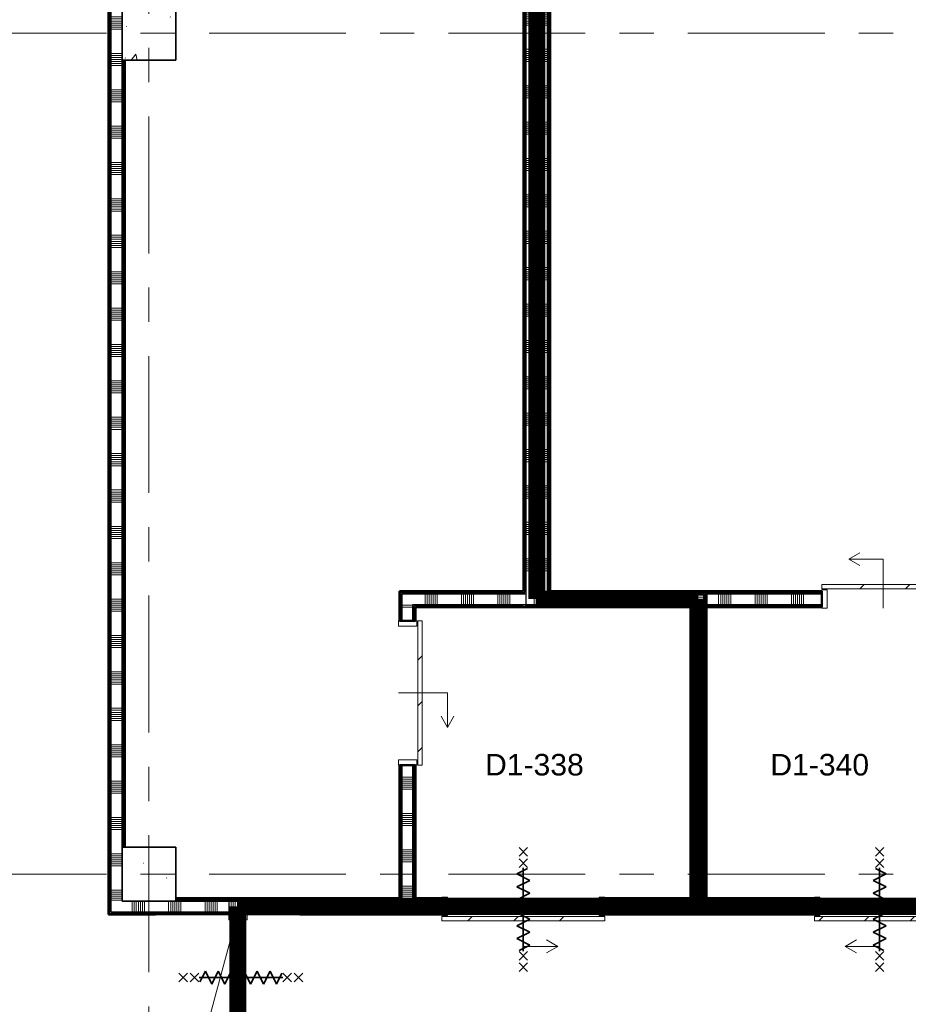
# Model space of a CAD drawing. Extents: x -2538 to 83400, y -8040 to 61900.
# Tile 59 of 105: x 45600 to 53848, y 6592 to 15725. Entities that reach past the tile are written whole.
import ezdxf

# ---------------------------------------------------------------- set-up
doc = ezdxf.new("R2010")
doc.units = 0
doc.header["$LTSCALE"] = 100
doc.linetypes.add('SCHEIDING_BRANDWEREND60', pattern=[3.2, 0.8, -1.6, 0.8])
doc.linetypes.add('stramien', pattern=[22.225, 12.7, -3.175, 3.175, -3.175])
for name, color, linetype, lineweight in [('00---0--FM-RUIMTENR', 7, 'Continuous', 18), ('BA20----_WANDEN', 14, 'Continuous', 50), ('BL$1A---_ALGEMEEN', 7, 'Continuous', 18), ('BL$7A---_STRAMIEN', 7, 'Continuous', 18), ('BL20----_WANDEN', 7, 'Continuous', 25), ('BL28----_CONSTRUCTIES', 4, 'Continuous', 18), ('BL30----_BRANDSYMBOLEN', 14, 'Continuous', 35), ('BL30----_KOZIJNEN', 14, 'Continuous', 25), ('BL40----_BRANDWERENDESCHEIDING_60MIN', 84, 'SCHEIDING_BRANDWEREND60', 158)]:
    doc.layers.add(name, color=color, linetype=linetype, lineweight=lineweight)
doc.styles.add('Arial', font='arial.ttf', dxfattribs={"height": 200})
pattern_1 = [(180, (49275, 9125), (-4e-13, -500), []), (180, (49275, 9175), (-4e-13, -500), []), (180, (49275, 9225), (-4e-13, -500), []), (180, (49275, 9275), (-4e-13, -500), [])]
pattern_2 = [(180, (51975, 9200), (-4e-13, -500), []), (180, (51975, 9250), (-4e-13, -500), []), (180, (51975, 9300), (-4e-13, -500), []), (180, (51975, 9350), (-4e-13, -500), [])]
pattern_3 = [(225, (52653.6, 1572.7), (500, -500), []), (225, (52483.6, 1572.7), (500, -500), []), (225, (52473.6, 1572.7), (500, -500), []), (225, (52463.6, 1572.7), (500, -500), []), (225, (52453.6, 1572.7), (500, -500), []), (225, (52443.6, 1572.7), (500, -500), []), (225, (52433.6, 1572.7), (500, -500), []), (225, (52423.6, 1572.7), (500, -500), [])]
pattern_4 = [(180, (50525, 23975), (6e-13, -500), []), (180, (50525, 24025), (6e-13, -500), []), (180, (50525, 24075), (6e-13, -500), []), (180, (50525, 24125), (6e-13, -500), [])]
pattern_5 = [(90, (49900, 10275), (-500, -2e-12), []), (90, (49950, 10275), (-500, -2e-12), []), (90, (50000, 10275), (-500, -2e-12), []), (90, (50050, 10275), (-500, -2e-12), [])]
pattern_6 = [(180, (46575, 23600), (6e-13, -500), []), (180, (46575, 23650), (6e-13, -500), []), (180, (46575, 23700), (6e-13, -500), []), (180, (46575, 23750), (6e-13, -500), [])]
pattern_7 = [(135, (374.7, -46371.6), (-500, -500), []), (135, (374.7, -46201.6), (-500, -500), []), (135, (374.7, -46191.6), (-500, -500), []), (135, (374.7, -46181.6), (-500, -500), []), (135, (374.7, -46171.6), (-500, -500), []), (135, (374.7, -46161.6), (-500, -500), []), (135, (374.7, -46151.6), (-500, -500), []), (135, (374.7, -46141.6), (-500, -500), [])]
pattern_8 = [(90, (51120, 7425), (-500, -2e-12), []), (90, (51170, 7425), (-500, -2e-12), []), (90, (51220, 7425), (-500, -2e-12), []), (90, (51270, 7425), (-500, -2e-12), [])]
pattern_9 = [(90, (47182.5, 7425), (-500, -2e-12), []), (90, (47232.5, 7425), (-500, -2e-12), []), (90, (47282.5, 7425), (-500, -2e-12), []), (90, (47332.5, 7425), (-500, -2e-12), [])]
pattern_10 = [(90, (51250, 10275), (-500, -2e-12), []), (90, (51300, 10275), (-500, -2e-12), []), (90, (51350, 10275), (-500, -2e-12), []), (90, (51400, 10275), (-500, -2e-12), [])]
pattern_11 = [(90, (53300, 10275), (-500, -2e-12), []), (90, (53350, 10275), (-500, -2e-12), []), (90, (53400, 10275), (-500, -2e-12), []), (90, (53450, 10275), (-500, -2e-12), [])]

# ---------------------------------------------------------------- blocks, each defined once
blk = doc.blocks.new('28_CL_beton - kolom - Betonkolom 500x500-1927896-1')
at = {"layer": 'BL28----_CONSTRUCTIES'}
h = blk.add_hatch(dxfattribs=at)
h.set_pattern_fill('FP_2', color=256, style=0, pattern_type=2)
h.set_pattern_definition([(50, (-45546.6, -1872.7), (728.7365, -63.756), [76.2, -838.2]), (355, (-45546.6, -1872.7), (-140.972, 764.228), [60.96, -670.56]), (100.451, (-45485.9, -1878), (587.77, 700.467), [64.76, -712.36]), (46.184, (-45546.6, -1669.5), (1084.316, -168.171), [114.3, -1257.3]), (96.636, (-45456.2, -1683.5), (949.61, 989.71), [97.14, -1068.54]), (351.184, (-45546.6, -1669.5), (949.62, 989.7), [91.44, -1005.84]), (21, (-45445, -1720.3), (606.458, -409.0606), [76.2, -838.2]), (326, (-45445, -1720.3), (247.208, 736.753), [60.96, -670.56]), (71.451, (-45394.5, -1754.4), (853.668, 327.685), [64.76, -712.36]), (37.5, (-45546.6, -1872.68), (12.3547, 338.2201), [3.353, -659.079, 3.353, -677.367, -673.1]), (37.5, (-45546.6, -1872.68), (12.3547, 338.2201), [-1343.152, 3.353, -669.747]), (7.5, (-45546.6, -1872.68), (267.279, 400.722), [3.353, -384.759, 3.353, -643.839, -256.54]), (7.5, (-45546.6, -1872.68), (267.279, 400.722), [-1035.304, 3.353, -253.187]), (327.5, (-45773.18, -1872.68), (542.3633, -22.9153), [3.353, -250.647, 3.353, -789.127, -1051.56]), (327.5, (-45773.18, -1872.68), (542.3633, -22.9153), [-1046.48, 3.353, -1048.207]), (317.5, (-45874.78, -1872.7), (592.517, 101.707), [3.353, -326.847, 3.353, -522.935, -746.76]), (317.5, (-45874.78, -1872.7), (592.517, 101.707), [-856.488, 3.353, -743.407])])
h.paths.add_polyline_path([(250, -250), (250, 250), (-250, 250), (-250, -250)], flags=0)
at = {"layer": 'BL28----_CONSTRUCTIES', "lineweight": 35}
for p, q in [((250, 250), (-250, 250)), ((-250, 250), (-250, -250)), ((250, -250), (250, 250)), ((-250, -250), (250, -250))]:
    blk.add_line(p, q, dxfattribs=at)
blk = doc.blocks.new('28_CL_beton - kolom - Betonkolom 500x500-V2-1')
at = {"layer": 'BL28----_CONSTRUCTIES'}
h = blk.add_hatch(dxfattribs=at)
h.set_pattern_fill('FP_4', color=256, style=0, pattern_type=2)
h.set_pattern_definition([(50, (-45546.6, -9672.7), (728.7365, -63.756), [76.2, -838.2]), (355, (-45546.6, -9672.7), (-140.972, 764.228), [60.96, -670.56]), (100.451, (-45485.9, -9678), (587.77, 700.467), [64.76, -712.36]), (46.184, (-45546.6, -9469.5), (1084.316, -168.171), [114.3, -1257.3]), (96.636, (-45456.2, -9483.5), (949.61, 989.71), [97.14, -1068.54]), (351.184, (-45546.6, -9469.5), (949.62, 989.7), [91.44, -1005.84]), (21, (-45445, -9520.3), (606.458, -409.0606), [76.2, -838.2]), (326, (-45445, -9520.3), (247.208, 736.753), [60.96, -670.56]), (71.451, (-45394.5, -9554.4), (853.668, 327.685), [64.76, -712.36]), (37.5, (-45546.6, -9672.68), (12.3547, 338.2201), [3.353, -659.079, 3.353, -677.367, -673.1]), (37.5, (-45546.6, -9672.68), (12.3547, 338.2201), [-1343.152, 3.353, -669.747]), (7.5, (-45546.6, -9672.68), (267.279, 400.722), [3.353, -384.759, 3.353, -643.839, -256.54]), (7.5, (-45546.6, -9672.68), (267.279, 400.722), [-1035.304, 3.353, -253.187]), (327.5, (-45773.18, -9672.68), (542.3633, -22.9153), [3.353, -250.647, 3.353, -789.127, -1051.56]), (327.5, (-45773.18, -9672.68), (542.3633, -22.9153), [-1046.48, 3.353, -1048.207]), (317.5, (-45874.78, -9672.7), (592.517, 101.707), [3.353, -326.847, 3.353, -522.935, -746.76]), (317.5, (-45874.78, -9672.7), (592.517, 101.707), [-856.488, 3.353, -743.407])])
h.paths.add_polyline_path([(250, -250), (250, 250), (-250, 250), (-250, -250)], flags=0)
at = {"layer": 'BL28----_CONSTRUCTIES', "lineweight": 35}
for p, q in [((250, 250), (-250, 250)), ((-250, 250), (-250, -250)), ((250, -250), (250, 250)), ((-250, -250), (250, -250))]:
    blk.add_line(p, q, dxfattribs=at)
blk = doc.blocks.new('32_DR_AMC_s_enkele schuifdeur_dt1 - 1140x2160-2919449-1')
at = {"layer": 'BL30----_KOZIJNEN', "lineweight": 18}
h = blk.add_hatch(dxfattribs=at)
h.set_pattern_fill('FP_486', color=256, style=0, pattern_type=2)
h.set_pattern_definition([(225, (52686.6, 4422.68), (212.132, -212.132), [])])
h.paths.add_polyline_path([(-245, -95), (-245, -135), (895, -135), (895, -95), (788.4, -95)], flags=0)
at = {"layer": 'BL$1A---_ALGEMEEN'}
for p, q in [((325, 84.9), (325, -371)), ((645, -371), (541.1, -311)), ((325, -371), (645, -371)), ((645, -371), (541.1, -431))]:
    blk.add_line(p, q, dxfattribs=at)
at = {"layer": 'BL30----_KOZIJNEN', "lineweight": 18}
for p, q in [((-245, -85), (-245, 85)), ((-245, 85), (-195, 85)), ((-195, 85), (-195, -85)), ((845, -85), (845, 85)), ((845, 85), (895, 85)), ((895, 85), (895, -85)), ((-195, -85), (-245, -85)), ((895, -85), (845, -85)), ((-245, -95), (895, -95)), ((-245, -135), (-245, -95)), ((895, -135), (-245, -135)), ((895, -95), (895, -135))]:
    blk.add_line(p, q, dxfattribs=at)
blk = doc.blocks.new('32_DR_AMC_s_enkele schuifdeur_dt1 - 1210x2160_wbdbo60-2935458-1')
at = {"layer": 'BL30----_BRANDSYMBOLEN', "lineweight": 18}
h = blk.add_hatch(dxfattribs=at)
h.set_pattern_fill('FP_487', color=256, style=0, pattern_type=2)
h.set_pattern_definition(pattern_3)
h.paths.add_polyline_path([(-230, 85), (-280, 85), (-280, -85), (-230, -85)], flags=0)
at = {"layer": 'BL30----_KOZIJNEN', "lineweight": 18}
h = blk.add_hatch(dxfattribs=at)
h.set_pattern_fill('FP_488', color=256, style=0, pattern_type=2)
h.set_pattern_definition([(225, (52653.6, 1572.68), (212.132, -212.132), [])])
h.paths.add_polyline_path([(-96.6, 135), (-280, 135), (-280, 95), (930, 95), (930, 135), (755.4, 135)], flags=0)
h = blk.add_hatch(dxfattribs=at)
h.set_pattern_fill('FP_487', color=256, style=0, pattern_type=2)
h.set_pattern_definition(pattern_3)
h.paths.add_polyline_path([(930, 85), (880, 85), (880, -85), (930, -85)], flags=0)
at = {"layer": 'BL$1A---_ALGEMEEN'}
for p, q in [((325, -84.9), (325, 371)), ((325, 371), (645, 371)), ((645, 371), (541.1, 431)), ((645, 371), (541.1, 311))]:
    blk.add_line(p, q, dxfattribs=at)
at = {"layer": 'BL30----_BRANDSYMBOLEN'}
for p, q in [((285, 603.6), (365, 523.6)), ((365, 603.6), (285, 523.6)), ((365, 498.7), (285, 418.6)), ((285, 498.7), (365, 418.6)), ((385, 358.6), (285, 408.6)), ((325, 416.3), (325, -358.7)), ((325, 416.3), (325, -358.7)), ((265, 298.6), (385, 358.6)), ((385, 238.6), (265, 298.6)), ((265, 178.6), (385, 238.6)), ((385, 118.6), (265, 178.6)), ((265, 58.6), (385, 118.6)), ((385, -1.4), (265, 58.6)), ((265, -61.4), (385, -1.4)), ((385, -121.4), (265, -61.4)), ((265, -181.4), (385, -121.4)), ((385, -241.4), (265, -181.4)), ((265, -301.4), (385, -241.4)), ((365, -351.4), (265, -301.4)), ((285, -361.4), (365, -441.4)), ((365, -361.4), (285, -441.4)), ((285, -466.4), (365, -546.4)), ((365, -466.4), (285, -546.4))]:
    blk.add_line(p, q, dxfattribs=at)
at = {"layer": 'BL30----_KOZIJNEN', "lineweight": 18}
for p, q in [((930, 135), (-280, 135)), ((-280, 135), (-280, 95)), ((-280, 95), (930, 95)), ((930, 95), (930, 135)), ((-230, 85), (-280, 85)), ((-280, 85), (-280, -85)), ((-230, -85), (-230, 85)), ((930, 85), (880, 85)), ((880, 85), (880, -85)), ((930, -85), (930, 85)), ((-280, -85), (-230, -85)), ((880, -85), (930, -85))]:
    blk.add_line(p, q, dxfattribs=at)
blk = doc.blocks.new('32_DR_AMC_s_enkele schuifdeur_dt1 - 1510x2160_wbdbo60-2935459-1')
at = {"layer": 'BL30----_KOZIJNEN', "lineweight": 18}
h = blk.add_hatch(dxfattribs=at)
h.set_pattern_fill('FP_489', color=256, style=0, pattern_type=2)
h.set_pattern_definition([(45, (-48696.36, -1572.7), (-500, 500), []), (45, (-48526.36, -1572.7), (-500, 500), []), (45, (-48516.36, -1572.7), (-500, 500), []), (45, (-48506.36, -1572.7), (-500, 500), []), (45, (-48496.36, -1572.7), (-500, 500), []), (45, (-48486.36, -1572.7), (-500, 500), []), (45, (-48476.36, -1572.7), (-500, 500), []), (45, (-48466.36, -1572.7), (-500, 500), [])])
h.paths.add_polyline_path([(1080, -85), (1080, 85), (1030, 85), (1030, -85)], flags=0)
h = blk.add_hatch(dxfattribs=at)
h.set_pattern_fill('FP_490', color=256, style=0, pattern_type=2)
h.set_pattern_definition([(45, (-48696.36, -1572.68), (-212.132, 212.132), [])])
h.paths.add_polyline_path([(1080, -135), (1080, -95), (-430, -95), (-430, -135), (-206.1, -135)], flags=0)
at = {"layer": 'BL$1A---_ALGEMEEN'}
for p, q in [((325, 84.9), (325, -371)), ((645, -371), (541.1, -311)), ((325, -371), (645, -371)), ((645, -371), (541.1, -431))]:
    blk.add_line(p, q, dxfattribs=at)
at = {"layer": 'BL30----_BRANDSYMBOLEN'}
for p, q in [((285, 466.4), (365, 546.4)), ((365, 466.4), (285, 546.4)), ((285, 361.4), (365, 441.4)), ((365, 361.4), (285, 441.4)), ((365, 351.4), (265, 301.4)), ((265, 301.4), (385, 241.4)), ((325, -416.3), (325, 358.7)), ((325, -416.3), (325, 358.7)), ((385, 241.4), (265, 181.4)), ((265, 181.4), (385, 121.4)), ((385, 121.4), (265, 61.4)), ((265, 61.4), (385, 1.4)), ((385, 1.4), (265, -58.6)), ((265, -58.6), (385, -118.6)), ((385, -118.6), (265, -178.6)), ((265, -178.6), (385, -238.6)), ((385, -238.6), (265, -298.6)), ((265, -298.6), (385, -358.6)), ((385, -358.6), (285, -408.6)), ((365, -498.7), (285, -418.6)), ((285, -498.7), (365, -418.6)), ((285, -603.6), (365, -523.6)), ((365, -603.6), (285, -523.6))]:
    blk.add_line(p, q, dxfattribs=at)
at = {"layer": 'BL30----_KOZIJNEN', "lineweight": 18}
for p, q in [((-430, -85), (-430, 85)), ((-430, 85), (-380, 85)), ((-380, 85), (-380, -85)), ((1030, -85), (1030, 85)), ((1030, 85), (1080, 85)), ((1080, 85), (1080, -85)), ((-380, -85), (-430, -85)), ((1080, -85), (1030, -85)), ((-430, -95), (1080, -95)), ((-430, -135), (-430, -95)), ((1080, -135), (-430, -135)), ((1080, -95), (1080, -135))]:
    blk.add_line(p, q, dxfattribs=at)
blk = doc.blocks.new('32_DR_AMC_s_enkele schuifdeur_dt1 - 1340x2160-V108-1')
at = {"layer": 'BL30----_KOZIJNEN', "lineweight": 18}
h = blk.add_hatch(dxfattribs=at)
h.set_pattern_fill('FP_492', color=256, style=0, pattern_type=2)
h.set_pattern_definition([(135, (3877.68, -47946.6), (-212.132, -212.132), [])])
h.paths.add_polyline_path([(995, 95), (995, 135), (-345, 135), (-345, 95), (271.5, 95)], flags=0)
h = blk.add_hatch(dxfattribs=at)
h.set_pattern_fill('FP_491', color=256, style=0, pattern_type=2)
h.set_pattern_definition([(135, (3877.7, -47946.6), (-500, -500), []), (135, (3877.7, -47776.6), (-500, -500), []), (135, (3877.7, -47766.6), (-500, -500), []), (135, (3877.7, -47756.6), (-500, -500), []), (135, (3877.7, -47746.6), (-500, -500), []), (135, (3877.7, -47736.6), (-500, -500), []), (135, (3877.7, -47726.6), (-500, -500), []), (135, (3877.7, -47716.6), (-500, -500), [])])
h.paths.add_polyline_path([(995, 85), (945, 85), (945, -85), (995, -85)], flags=0)
at = {"layer": 'BL$1A---_ALGEMEEN'}
for p, q in [((325, -84.9), (325, 371)), ((325, 371), (645, 371)), ((645, 371), (541.1, 431)), ((645, 371), (541.1, 311))]:
    blk.add_line(p, q, dxfattribs=at)
at = {"layer": 'BL30----_KOZIJNEN', "lineweight": 18}
for p, q in [((995, 135), (-345, 135)), ((-345, 135), (-345, 95)), ((-345, 95), (995, 95)), ((995, 95), (995, 135)), ((-295, 85), (-345, 85)), ((-345, 85), (-345, -85)), ((-295, -85), (-295, 85)), ((995, 85), (945, 85)), ((945, 85), (945, -85)), ((995, -85), (995, 85)), ((-345, -85), (-295, -85)), ((945, -85), (995, -85))]:
    blk.add_line(p, q, dxfattribs=at)
blk = doc.blocks.new('32_DR_AMC_s_dubbele deur tegengesteld_L_dt3 - 2250x2650_wbdbo60-V263-1')
at = {"layer": 'BL30----_KOZIJNEN', "lineweight": 18}
h = blk.add_hatch(dxfattribs=at)
h.set_pattern_fill('FP_1252', color=256, style=0, pattern_type=2)
h.set_pattern_definition(pattern_7)
h.paths.add_polyline_path([(1125, 50), (1125, 85), (1075, 85), (1075, -85), (1125, -85), (1125, -11.4)], flags=0)
h.paths.add_polyline_path([(-1075, 85), (-1125, 85), (-1125, -85), (-1075, -85), (-1075, 62.5)], flags=0)
h = blk.add_hatch(dxfattribs=at)
h.set_pattern_fill('FP_1252', color=256, style=0, pattern_type=2)
h.set_pattern_definition(pattern_7)
h.paths.add_polyline_path([(0, -20), (0, 20), (-80, 20), (-80, -20)], flags=0)
h.paths.add_polyline_path([(-995, -20), (-995, 20), (-1075, 20), (-1075, -20)], flags=0)
h = blk.add_hatch(dxfattribs=at)
h.set_pattern_fill('FP_1252', color=256, style=0, pattern_type=2)
h.set_pattern_definition(pattern_7)
h.paths.add_polyline_path([(1075, -11.4), (1075, 20), (995, 20), (995, -20), (1075, -20)], flags=0)
h.paths.add_polyline_path([(80, -20), (80, 20), (0, 20), (0, -20)], flags=0)
at = {"layer": 'BL30----_BRANDSYMBOLEN'}
for p, q in [((-577.5, 603.6), (-497.5, 523.6)), ((-497.5, 603.6), (-577.5, 523.6)), ((577.5, 603.6), (497.5, 523.6)), ((497.5, 603.6), (577.5, 523.6)), ((-497.5, 498.7), (-577.5, 418.6)), ((-577.5, 498.7), (-497.5, 418.6)), ((497.5, 498.7), (577.5, 418.6)), ((577.5, 498.7), (497.5, 418.6)), ((-477.5, 358.6), (-577.5, 408.6)), ((-537.5, 416.3), (-537.5, -358.7)), ((-537.5, 416.3), (-537.5, -358.7)), ((477.5, 358.6), (577.5, 408.6)), ((537.5, 416.3), (537.5, -358.7)), ((537.5, 416.3), (537.5, -358.7)), ((-597.5, 298.6), (-477.5, 358.6)), ((-477.5, 238.6), (-597.5, 298.6)), ((597.5, 298.6), (477.5, 358.6)), ((477.5, 238.6), (597.5, 298.6)), ((-597.5, 178.6), (-477.5, 238.6)), ((597.5, 178.6), (477.5, 238.6)), ((-477.5, 118.6), (-597.5, 178.6)), ((-597.5, 58.6), (-477.5, 118.6)), ((477.5, 118.6), (597.5, 178.6)), ((597.5, 58.6), (477.5, 118.6)), ((-477.5, -1.4), (-597.5, 58.6)), ((477.5, -1.4), (597.5, 58.6)), ((-597.5, -61.4), (-477.5, -1.4)), ((-477.5, -121.4), (-597.5, -61.4)), ((597.5, -61.4), (477.5, -1.4)), ((477.5, -121.4), (597.5, -61.4)), ((-597.5, -181.4), (-477.5, -121.4)), ((-477.5, -241.4), (-597.5, -181.4)), ((597.5, -181.4), (477.5, -121.4)), ((477.5, -241.4), (597.5, -181.4)), ((-597.5, -301.4), (-477.5, -241.4)), ((597.5, -301.4), (477.5, -241.4)), ((-497.5, -351.4), (-597.5, -301.4)), ((-577.5, -361.4), (-497.5, -441.4)), ((-497.5, -361.4), (-577.5, -441.4)), ((497.5, -351.4), (597.5, -301.4)), ((577.5, -361.4), (497.5, -441.4)), ((497.5, -361.4), (577.5, -441.4)), ((-577.5, -466.4), (-497.5, -546.4)), ((-497.5, -466.4), (-577.5, -546.4)), ((577.5, -466.4), (497.5, -546.4)), ((497.5, -466.4), (577.5, -546.4))]:
    blk.add_line(p, q, dxfattribs=at)
at = {"layer": 'BL30----_KOZIJNEN', "lineweight": 18}
for p, q in [((0, 20), (72, 288.8)), ((1075, 20), (47.9, 295.2)), ((-1075, 85), (-1125, 85)), ((-1075, -85), (-1075, 85)), ((-995, 20), (-1075, 20)), ((-1075, 20), (-1075, -20)), ((-995, -20), (-995, 20)), ((-995, 20), (-80, 20)), ((-80, 3), (-995, 3)), ((-995, 3), (-995, -3)), ((0, 20), (-80, 20)), ((-80, 20), (-80, -20)), ((-80, -3), (-80, 3)), ((0, -20), (0, 20)), ((80, 20), (0, 20)), ((0, 20), (0, -20)), ((80, -20), (80, 20)), ((80, 20), (995, 20)), ((995, 3), (80, 3)), ((80, 3), (80, -3)), ((1075, 20), (995, 20)), ((995, 20), (995, -20)), ((995, -3), (995, 3)), ((1075, 85), (1075, -85)), ((1125, 85), (1075, 85)), ((1075, -20), (1075, 20)), ((1125, 75), (1125, 85)), ((-1125, -85), (-1075, -85)), ((-1075, -20), (-47.9, -295.2)), ((-1075, -20), (-995, -20)), ((-995, -3), (-80, -3)), ((-80, -20), (-995, -20)), ((-80, -20), (0, -20)), ((0, -20), (-72, -288.7)), ((0, -20), (80, -20)), ((80, -3), (995, -3)), ((995, -20), (80, -20)), ((995, -20), (1075, -20)), ((1075, -85), (1125, -85)), ((1125, -85), (1125, -75))]:
    blk.add_line(p, q, dxfattribs=at)

msp = doc.modelspace()

# ---------------------------------------------------------------- hatches: boundary and pattern name
at = {"layer": 'BA20----_WANDEN', "lineweight": 18}
h = msp.add_hatch(dxfattribs=at)
h.set_pattern_fill('FP_967', color=256, angle=90, style=0, pattern_type=2)
h.set_pattern_definition(pattern_6)
h.paths.add_polyline_path([(46425, 7437.5), (46437.5, 7437.5), (46437.5, 23700), (46425, 23700), (46425, 7575)], flags=0)
h.paths.add_polyline_path([(46425, 25140), (46437.5, 25140), (46437.5, 27325), (46425, 27325), (46425, 26518.5)], flags=0)
h.paths.add_polyline_path([(46437.5, 28765), (46437.5, 32110), (46425, 32110), (46425, 28765)], flags=0)
h.paths.add_polyline_path([(46437.5, 33550), (46437.5, 39362.5), (46425, 39362.5), (46425, 33550)], flags=0)
h = msp.add_hatch(dxfattribs=at)
h.set_pattern_fill('FP_967', color=256, angle=90, style=0, pattern_type=2)
h.set_pattern_definition(pattern_6)
h.paths.add_polyline_path([(46437.5, 7450), (46450, 7450), (46450, 23700), (46437.5, 23700), (46437.5, 7575)], flags=0)
h.paths.add_polyline_path([(46450, 25140), (46450, 27325), (46437.5, 27325), (46437.5, 25140)], flags=0)
h.paths.add_polyline_path([(46450, 28765), (46450, 32110), (46437.5, 32110), (46437.5, 28765)], flags=0)
h.paths.add_polyline_path([(46450, 33550), (46450, 39350), (46437.5, 39350), (46437.5, 33550)], flags=0)
h = msp.add_hatch(dxfattribs=at)
h.set_pattern_fill('FP_968', color=256, angle=90, style=0, pattern_type=2)
h.set_pattern_definition([(180, (46575, 23400), (4e-13, -337.5), []), (180, (46575, 23418.75), (4e-13, -337.5), []), (180, (46575, 23437.5), (4e-13, -337.5), []), (180, (46575, 23456.25), (4e-13, -337.5), []), (180, (46575, 23475), (4e-13, -337.5), []), (180, (46575, 23493.75), (4e-13, -337.5), []), (180, (46575, 23512.5), (4e-13, -337.5), [])])
h.paths.add_polyline_path([(46450, 7550), (46550, 7550), (46550, 23700), (46450, 23700), (46450, 7575)], flags=0)
h.paths.add_polyline_path([(46550, 25140), (46550, 27325), (46450, 27325), (46450, 25140)], flags=0)
h.paths.add_polyline_path([(46550, 28765), (46550, 32110), (46450, 32110), (46450, 28765)], flags=0)
h.paths.add_polyline_path([(46550, 33550), (46550, 39250), (46450, 39250), (46450, 33550)], flags=0)
h = msp.add_hatch(dxfattribs=at)
h.set_pattern_fill('FP_967', color=256, angle=90, style=0, pattern_type=2)
h.set_pattern_definition(pattern_6)
h.paths.add_polyline_path([(46550, 8050), (46562.5, 8050), (46562.5, 15350), (46550, 15350), (46550, 8664.5)], flags=0)
h.paths.add_polyline_path([(46556.1, 15850), (46562.5, 15850), (46562.5, 23150), (46550, 23150), (46550, 15850)], flags=0)
h.paths.add_polyline_path([(46550, 23650), (46562.5, 23650), (46562.5, 23700), (46550, 23700)], flags=0)
h.paths.add_polyline_path([(46550, 25140), (46562.5, 25140), (46562.5, 26350), (46550, 26350)], flags=0)
h.paths.add_polyline_path([(46550, 26450), (46562.5, 26450), (46562.5, 27325), (46550, 27325), (46550, 26518.5)], flags=0)
h.paths.add_polyline_path([(46550, 28765), (46562.5, 28765), (46562.5, 30850), (46550, 30850)], flags=0)
h.paths.add_polyline_path([(46550, 31450), (46562.5, 31450), (46562.5, 32110), (46550, 32110)], flags=0)
h.paths.add_polyline_path([(46550, 33550), (46562.5, 33550), (46562.5, 34450), (46550, 34450)], flags=0)
h.paths.add_polyline_path([(46562.5, 34550), (46562.5, 38750), (46550, 38750), (46550, 34550)], flags=0)
h = msp.add_hatch(dxfattribs=at)
h.set_pattern_fill('FP_967', color=256, angle=90, style=0, pattern_type=2)
h.set_pattern_definition(pattern_6)
h.paths.add_polyline_path([(46575, 8050), (46575, 15350), (46562.5, 15350), (46562.9, 8050)], flags=0)
h.paths.add_polyline_path([(46575, 15850), (46574.6, 23150), (46562.5, 23150), (46562.5, 15850), (46568.9, 15850)], flags=0)
h.paths.add_polyline_path([(46575, 23650), (46575, 23650), (46575, 23700), (46562.5, 23700), (46562.5, 23650)], flags=0)
h.paths.add_polyline_path([(46575, 25140), (46575, 26337.5), (46562.5, 26337.5), (46562.5, 25140)], flags=0)
h.paths.add_polyline_path([(46562.5, 26462.5), (46575, 26462.5), (46575, 27325), (46562.5, 27325), (46562.5, 26518.5)], flags=0)
h.paths.add_polyline_path([(46575, 28765), (46575, 30837.5), (46562.5, 30837.5), (46562.5, 28765)], flags=0)
h.paths.add_polyline_path([(46562.5, 31450), (46575, 31450), (46575, 32110), (46562.5, 32110)], flags=0)
h.paths.add_polyline_path([(46562.5, 33550), (46575, 33550), (46575, 34437.5), (46562.5, 34437.5)], flags=0)
h.paths.add_polyline_path([(46575, 34562.5), (46575, 38750), (46562.5, 38750), (46562.5, 34562.5)], flags=0)
h = msp.add_hatch(dxfattribs=at)
h.set_pattern_fill('FP_694', color=256, angle=90, style=0, pattern_type=2)
h.set_pattern_definition(pattern_4)
h.paths.add_polyline_path([(50287.5, 10412.5), (50287.5, 26337.5), (50275, 26337.5), (50275, 10412.5)], flags=0)
h.paths.add_polyline_path([(50287.5, 26462.5), (50287.5, 30837.5), (50275, 30837.5), (50275, 26462.5)], flags=0)
h.paths.add_polyline_path([(50287.5, 30962.5), (50287.5, 34437.5), (50275, 34437.5), (50275, 30962.5)], flags=0)
h.paths.add_polyline_path([(50275, 34562.5), (50287.5, 34562.5), (50287.5, 37125), (50275, 37125), (50275, 34575)], flags=0)
h = msp.add_hatch(dxfattribs=at)
h.set_pattern_fill('FP_694', color=256, angle=90, style=0, pattern_type=2)
h.set_pattern_definition(pattern_4)
h.paths.add_polyline_path([(50300, 10400), (50300, 26350), (50287.5, 26350), (50287.5, 10400)], flags=0)
h.paths.add_polyline_path([(50300, 26450), (50300, 30850), (50287.5, 30850), (50287.5, 26450)], flags=0)
h.paths.add_polyline_path([(50300, 30950), (50300, 34450), (50287.5, 34450), (50287.5, 30950)], flags=0)
h.paths.add_polyline_path([(50300, 34550), (50300, 37112.5), (50287.5, 37112.5), (50287.5, 34550)], flags=0)
h = msp.add_hatch(dxfattribs=at)
h.set_pattern_fill('FP_695', color=256, angle=90, style=0, pattern_type=2)
h.set_pattern_definition([(180, (50525, 23775), (4e-13, -337.5), []), (180, (50525, 23793.75), (4e-13, -337.5), []), (180, (50525, 23812.5), (4e-13, -337.5), []), (180, (50525, 23831.25), (4e-13, -337.5), []), (180, (50525, 23850), (4e-13, -337.5), []), (180, (50525, 23868.75), (4e-13, -337.5), []), (180, (50525, 23887.5), (4e-13, -337.5), [])])
h.paths.add_polyline_path([(50300, 10400), (50500, 10400), (50500, 37100), (50300, 37100), (50300, 10425)], flags=0)
h = msp.add_hatch(dxfattribs=at)
h.set_pattern_fill('FP_694', color=256, angle=90, style=0, pattern_type=2)
h.set_pattern_definition(pattern_4)
h.paths.add_polyline_path([(50512.5, 10412.5), (50512.5, 37000), (50500, 37000), (50500, 10412.5)], flags=0)
h = msp.add_hatch(dxfattribs=at)
h.set_pattern_fill('FP_694', color=256, angle=90, style=0, pattern_type=2)
h.set_pattern_definition(pattern_4)
h.paths.add_polyline_path([(50512.5, 10425), (50525, 10425), (50525, 36987.5), (50512.5, 36987.5), (50512.5, 10896.3)], flags=0)
h = msp.add_hatch(dxfattribs=at)
h.set_pattern_fill('FP_698', color=256, angle=90, style=0, pattern_type=2)
h.set_pattern_definition(pattern_5)
h.paths.add_polyline_path([(50275, 10412.5), (50275, 10425), (49125, 10425), (49125, 10412.5), (50240.4, 10412.5)], flags=0)
h = msp.add_hatch(dxfattribs=at)
h.set_pattern_fill('FP_179', color=256, angle=90, style=0, pattern_type=2)
h.set_pattern_definition(pattern_1)
h.paths.add_polyline_path([(49137.5, 7575), (49137.5, 8810), (49125, 8810), (49125, 7575)], flags=0)
h.paths.add_polyline_path([(49137.5, 10150), (49137.5, 10412.5), (49125, 10412.5), (49125, 10150)], flags=0)
h = msp.add_hatch(dxfattribs=at)
h.set_pattern_fill('FP_698', color=256, angle=90, style=0, pattern_type=2)
h.set_pattern_definition(pattern_5)
h.paths.add_polyline_path([(50287.5, 10400), (50287.5, 10412.5), (49137.5, 10412.5), (49137.5, 10400), (50275, 10400)], flags=0)
h = msp.add_hatch(dxfattribs=at)
h.set_pattern_fill('FP_1298', color=256, angle=90, style=0, pattern_type=2)
h.set_pattern_definition(pattern_10)
h.paths.add_polyline_path([(51645.4, 10400), (51950, 10400), (51950, 10412.5), (50500, 10412.5), (50500, 10400), (50942.9, 10400)], flags=0)
h = msp.add_hatch(dxfattribs=at)
h.set_pattern_fill('FP_1298', color=256, angle=90, style=0, pattern_type=2)
h.set_pattern_definition(pattern_10)
h.paths.add_polyline_path([(51962.5, 10412.5), (51962.5, 10425), (50512.5, 10425), (50512.5, 10412.5), (51950, 10412.5)], flags=0)
h = msp.add_hatch(dxfattribs=at)
h.set_pattern_fill('FP_187', color=256, angle=90, style=0, pattern_type=2)
h.set_pattern_definition(pattern_2)
h.paths.add_polyline_path([(51962.5, 7562.5), (51962.5, 10412.5), (51950, 10412.5), (51950, 7562.5)], flags=0)
h = msp.add_hatch(dxfattribs=at)
h.set_pattern_fill('FP_187', color=256, angle=90, style=0, pattern_type=2)
h.set_pattern_definition(pattern_2)
h.paths.add_polyline_path([(51962.5, 7575), (51975, 7575), (51975, 10425), (51962.5, 10425), (51962.5, 8664.5)], flags=0)
h = msp.add_hatch(dxfattribs=at)
h.set_pattern_fill('FP_1300', color=256, angle=90, style=0, pattern_type=2)
h.set_pattern_definition(pattern_11)
h.paths.add_polyline_path([(54225, 10412.5), (54225, 10425), (54185, 10425), (54185, 10412.5)], flags=0)
h.paths.add_polyline_path([(51975, 10412.5), (53045, 10412.5), (53045, 10425), (51975, 10425)], flags=0)
h = msp.add_hatch(dxfattribs=at)
h.set_pattern_fill('FP_1300', color=256, angle=90, style=0, pattern_type=2)
h.set_pattern_definition(pattern_11)
h.paths.add_polyline_path([(54225, 10400), (54225, 10412.5), (54185, 10412.5), (54185, 10400)], flags=0)
h.paths.add_polyline_path([(53045, 10400), (53045, 10412.5), (51975, 10412.5), (51975, 10400)], flags=0)
h = msp.add_hatch(dxfattribs=at)
h.set_pattern_fill('FP_179', color=256, angle=90, style=0, pattern_type=2)
h.set_pattern_definition(pattern_1)
h.paths.add_polyline_path([(49137.5, 7562.5), (49150, 7562.5), (49150, 8810), (49137.5, 8810), (49137.5, 7575)], flags=0)
h.paths.add_polyline_path([(49150, 10150), (49150, 10400), (49137.5, 10400), (49137.5, 10150)], flags=0)
h = msp.add_hatch(dxfattribs=at)
h.set_pattern_fill('FP_699', color=256, angle=90, style=0, pattern_type=2)
h.set_pattern_definition([(90, (49700, 10275), (-337.5, -1e-12), []), (90, (49718.75, 10275), (-337.5, -1e-12), []), (90, (49737.5, 10275), (-337.5, -1e-12), []), (90, (49756.25, 10275), (-337.5, -1e-12), []), (90, (49775, 10275), (-337.5, -1e-12), []), (90, (49793.75, 10275), (-337.5, -1e-12), []), (90, (49812.5, 10275), (-337.5, -1e-12), [])])
h.paths.add_polyline_path([(50287.5, 10300), (50300, 10300), (50300, 10400), (49150, 10400), (49150, 10300), (50275, 10300)], flags=0)
h = msp.add_hatch(dxfattribs=at)
h.set_pattern_fill('FP_1299', color=256, angle=90, style=0, pattern_type=2)
h.set_pattern_definition([(90, (51050, 10275), (-337.5, -1e-12), []), (90, (51068.75, 10275), (-337.5, -1e-12), []), (90, (51087.5, 10275), (-337.5, -1e-12), []), (90, (51106.25, 10275), (-337.5, -1e-12), []), (90, (51125, 10275), (-337.5, -1e-12), []), (90, (51143.75, 10275), (-337.5, -1e-12), []), (90, (51162.5, 10275), (-337.5, -1e-12), [])])
h.paths.add_polyline_path([(51837.5, 10300), (51850, 10300), (51850, 10400), (50300, 10400), (50300, 10300), (51825, 10300)], flags=0)
h = msp.add_hatch(dxfattribs=at)
h.set_pattern_fill('FP_188', color=256, angle=90, style=0, pattern_type=2)
h.set_pattern_definition([(180, (51975, 9000), (-3e-13, -337.5), []), (180, (51975, 9018.75), (-3e-13, -337.5), []), (180, (51975, 9037.5), (-3e-13, -337.5), []), (180, (51975, 9056.25), (-3e-13, -337.5), []), (180, (51975, 9075), (-3e-13, -337.5), []), (180, (51975, 9093.75), (-3e-13, -337.5), []), (180, (51975, 9112.5), (-3e-13, -337.5), [])])
h.paths.add_polyline_path([(51850, 7550), (51950, 7550), (51950, 10400), (51850, 10400), (51850, 7562.5)], flags=0)
h = msp.add_hatch(dxfattribs=at)
h.set_pattern_fill('FP_1301', color=256, angle=90, style=0, pattern_type=2)
h.set_pattern_definition([(90, (53100, 10275), (-337.5, -1e-12), []), (90, (53118.75, 10275), (-337.5, -1e-12), []), (90, (53137.5, 10275), (-337.5, -1e-12), []), (90, (53156.25, 10275), (-337.5, -1e-12), []), (90, (53175, 10275), (-337.5, -1e-12), []), (90, (53193.75, 10275), (-337.5, -1e-12), []), (90, (53212.5, 10275), (-337.5, -1e-12), [])])
h.paths.add_polyline_path([(54225, 10300), (54225, 10400), (54185, 10400), (54185, 10300)], flags=0)
h.paths.add_polyline_path([(53045, 10300), (53045, 10400), (51975, 10400), (51975, 10300)], flags=0)
h = msp.add_hatch(dxfattribs=at)
h.set_pattern_fill('FP_180', color=256, angle=90, style=0, pattern_type=2)
h.set_pattern_definition([(180, (49275, 8925), (-3e-13, -337.5), []), (180, (49275, 8943.75), (-3e-13, -337.5), []), (180, (49275, 8962.5), (-3e-13, -337.5), []), (180, (49275, 8981.25), (-3e-13, -337.5), []), (180, (49275, 9000), (-3e-13, -337.5), []), (180, (49275, 9018.75), (-3e-13, -337.5), []), (180, (49275, 9037.5), (-3e-13, -337.5), [])])
h.paths.add_polyline_path([(49250, 7550), (49250, 8810), (49150, 8810), (49150, 7550)], flags=0)
h.paths.add_polyline_path([(49250, 10150), (49250, 10300), (49150, 10300), (49150, 10150)], flags=0)
h = msp.add_hatch(dxfattribs=at)
h.set_pattern_fill('FP_698', color=256, angle=90, style=0, pattern_type=2)
h.set_pattern_definition(pattern_5)
h.paths.add_polyline_path([(50287.5, 10287.5), (50287.5, 10300), (49250, 10300), (49250, 10287.5), (50275, 10287.5)], flags=0)
h = msp.add_hatch(dxfattribs=at)
h.set_pattern_fill('FP_179', color=256, angle=90, style=0, pattern_type=2)
h.set_pattern_definition(pattern_1)
h.paths.add_polyline_path([(49250, 7562.5), (49262.5, 7562.5), (49262.5, 8810), (49250, 8810), (49250, 7575)], flags=0)
h.paths.add_polyline_path([(49250, 10150), (49262.5, 10150), (49262.5, 10287.5), (49250, 10287.5), (49250, 10275)], flags=0)
h = msp.add_hatch(dxfattribs=at)
h.set_pattern_fill('FP_698', color=256, angle=90, style=0, pattern_type=2)
h.set_pattern_definition(pattern_5)
h.paths.add_polyline_path([(50275, 10275), (50275, 10287.5), (49262.5, 10287.5), (49262.5, 10275), (50240.4, 10275)], flags=0)
h = msp.add_hatch(dxfattribs=at)
h.set_pattern_fill('FP_179', color=256, angle=90, style=0, pattern_type=2)
h.set_pattern_definition(pattern_1)
h.paths.add_polyline_path([(49262.5, 7575), (49275, 7575), (49275, 8810), (49262.5, 8810), (49262.5, 8664.5)], flags=0)
h.paths.add_polyline_path([(49275, 10150), (49275, 10275), (49262.5, 10275), (49262.5, 10150)], flags=0)
h = msp.add_hatch(dxfattribs=at)
h.set_pattern_fill('FP_1298', color=256, angle=90, style=0, pattern_type=2)
h.set_pattern_definition(pattern_10)
h.paths.add_polyline_path([(51645.4, 10275), (51825, 10275), (51825, 10287.5), (50275, 10287.5), (50275, 10275), (50942.9, 10275)], flags=0)
h = msp.add_hatch(dxfattribs=at)
h.set_pattern_fill('FP_1298', color=256, angle=90, style=0, pattern_type=2)
h.set_pattern_definition(pattern_10)
h.paths.add_polyline_path([(50942.9, 10287.5), (51837.5, 10287.5), (51837.5, 10300), (50287.5, 10300), (50287.5, 10287.5), (50300, 10287.5)], flags=0)
h = msp.add_hatch(dxfattribs=at)
h.set_pattern_fill('FP_187', color=256, angle=90, style=0, pattern_type=2)
h.set_pattern_definition(pattern_2)
h.paths.add_polyline_path([(51825, 7575), (51837.5, 7575), (51837.5, 10287.5), (51825, 10287.5), (51825, 8664.5)], flags=0)
h = msp.add_hatch(dxfattribs=at)
h.set_pattern_fill('FP_187', color=256, angle=90, style=0, pattern_type=2)
h.set_pattern_definition(pattern_2)
h.paths.add_polyline_path([(51837.5, 7562.5), (51850, 7562.5), (51850, 10300), (51837.5, 10300), (51837.5, 7575)], flags=0)
h = msp.add_hatch(dxfattribs=at)
h.set_pattern_fill('FP_1300', color=256, angle=90, style=0, pattern_type=2)
h.set_pattern_definition(pattern_11)
h.paths.add_polyline_path([(53045, 10287.5), (53045, 10300), (51975, 10300), (51975, 10287.5)], flags=0)
h.paths.add_polyline_path([(54225, 10287.5), (54225, 10300), (54185, 10300), (54185, 10287.5)], flags=0)
h = msp.add_hatch(dxfattribs=at)
h.set_pattern_fill('FP_1300', color=256, angle=90, style=0, pattern_type=2)
h.set_pattern_definition(pattern_11)
h.paths.add_polyline_path([(54225, 10275), (54225, 10287.5), (54185, 10287.5), (54185, 10275)], flags=0)
h.paths.add_polyline_path([(53045, 10275), (53045, 10287.5), (51975, 10287.5), (51975, 10275)], flags=0)
h = msp.add_hatch(dxfattribs=at)
h.set_pattern_fill('FP_1297', color=256, angle=90, style=0, pattern_type=2)
h.set_pattern_definition([(90, (46982.5, 7425), (-337.5, -1e-12), []), (90, (47001.25, 7425), (-337.5, -1e-12), []), (90, (47020, 7425), (-337.5, -1e-12), []), (90, (47038.75, 7425), (-337.5, -1e-12), []), (90, (47057.5, 7425), (-337.5, -1e-12), []), (90, (47076.25, 7425), (-337.5, -1e-12), []), (90, (47095, 7425), (-337.5, -1e-12), [])])
h.paths.add_polyline_path([(47540, 7450), (47540, 7550), (46450, 7550), (46450, 7450), (47430.2, 7450)], flags=0)
h = msp.add_hatch(dxfattribs=at)
h.set_pattern_fill('FP_1296', color=256, angle=90, style=0, pattern_type=2)
h.set_pattern_definition(pattern_9)
h.paths.add_polyline_path([(47540, 7562.5), (47540, 7575), (47050, 7575), (47050, 7562.5), (47430.2, 7562.5)], flags=0)
h = msp.add_hatch(dxfattribs=at)
h.set_pattern_fill('FP_1296', color=256, angle=90, style=0, pattern_type=2)
h.set_pattern_definition(pattern_9)
h.paths.add_polyline_path([(47540, 7550), (47540, 7562.5), (47050, 7562.5), (47050, 7550), (47430.2, 7550)], flags=0)
h = msp.add_hatch(dxfattribs=at)
h.set_pattern_fill('FP_1284', color=256, angle=90, style=0, pattern_type=2)
h.set_pattern_definition(pattern_8)
h.paths.add_polyline_path([(54187, 7562.5), (54237.5, 7562.5), (54237.5, 7575), (54187, 7575)], flags=0)
h.paths.add_polyline_path([(51645.4, 7562.5), (51837.5, 7562.5), (51837.5, 7575), (51029.7, 7575), (51029.7, 7562.5)], flags=0)
h.paths.add_polyline_path([(52977, 7562.5), (52977, 7575), (51962.5, 7575), (51962.5, 7562.5)], flags=0)
h.paths.add_polyline_path([(49137.5, 7562.5), (49137.5, 7575), (47540, 7575), (47540, 7562.5), (48835.3, 7562.5)], flags=0)
h.paths.add_polyline_path([(49519.7, 7562.5), (49519.7, 7575), (49262.5, 7575), (49262.5, 7562.5)], flags=0)
h = msp.add_hatch(dxfattribs=at)
h.set_pattern_fill('FP_1284', color=256, angle=90, style=0, pattern_type=2)
h.set_pattern_definition(pattern_8)
h.paths.add_polyline_path([(52977, 7550), (52977, 7562.5), (51950, 7562.5), (51950, 7550)], flags=0)
h.paths.add_polyline_path([(54187, 7550), (54250, 7550), (54250, 7562.5), (54187, 7562.5)], flags=0)
h.paths.add_polyline_path([(51850, 7550), (51850, 7562.5), (51029.7, 7562.5), (51029.7, 7550), (51645.4, 7550)], flags=0)
h.paths.add_polyline_path([(48835.3, 7550), (49150, 7550), (49150, 7562.5), (47540, 7562.5), (47540, 7550)], flags=0)
h.paths.add_polyline_path([(49519.7, 7550), (49519.7, 7562.5), (49250, 7562.5), (49250, 7550)], flags=0)
h = msp.add_hatch(dxfattribs=at)
h.set_pattern_fill('FP_1285', color=256, angle=90, style=0, pattern_type=2)
h.set_pattern_definition([(90, (50920, 7425), (-337.5, -1e-12), []), (90, (50938.75, 7425), (-337.5, -1e-12), []), (90, (50957.5, 7425), (-337.5, -1e-12), []), (90, (50976.25, 7425), (-337.5, -1e-12), []), (90, (50995, 7425), (-337.5, -1e-12), []), (90, (51013.75, 7425), (-337.5, -1e-12), []), (90, (51032.5, 7425), (-337.5, -1e-12), [])])
h.paths.add_polyline_path([(54187, 7450), (54300, 7450), (54300, 7550), (54187, 7550), (54187, 7548.7)], flags=0)
h.paths.add_polyline_path([(52977, 7450), (52977, 7550), (51029.7, 7550), (51029.7, 7450), (51645.4, 7450)], flags=0)
h.paths.add_polyline_path([(49519.7, 7450), (49519.7, 7550), (47540, 7550), (47540, 7450), (48835.3, 7450)], flags=0)
h = msp.add_hatch(dxfattribs=at)
h.set_pattern_fill('FP_1296', color=256, angle=90, style=0, pattern_type=2)
h.set_pattern_definition(pattern_9)
h.paths.add_polyline_path([(46425, 7425), (46860, 7425), (46860, 7427), (47540, 7427), (47540, 7437.5), (46425, 7437.5)], flags=0)
h = msp.add_hatch(dxfattribs=at)
h.set_pattern_fill('FP_1296', color=256, angle=90, style=0, pattern_type=2)
h.set_pattern_definition(pattern_9)
h.paths.add_polyline_path([(47540, 7437.5), (47540, 7450), (46437.5, 7450), (46437.5, 7437.5), (47430.2, 7437.5)], flags=0)
h = msp.add_hatch(dxfattribs=at)
h.set_pattern_fill('FP_1284', color=256, angle=90, style=0, pattern_type=2)
h.set_pattern_definition(pattern_8)
h.paths.add_polyline_path([(54300, 7437.5), (54300, 7450), (54187, 7450), (54187, 7437.5)], flags=0)
h.paths.add_polyline_path([(52977, 7437.5), (52977, 7450), (51029.7, 7450), (51029.7, 7437.5), (51645.4, 7437.5)], flags=0)
h.paths.add_polyline_path([(48835.3, 7437.5), (49519.7, 7437.5), (49519.7, 7450), (47675, 7450), (47675, 7437.5), (47687.5, 7437.5)], flags=0)
h.paths.add_polyline_path([(47562.5, 7437.5), (47575, 7437.5), (47575, 7450), (47540, 7450), (47540, 7437.5)], flags=0)
h = msp.add_hatch(dxfattribs=at)
h.set_pattern_fill('FP_1284', color=256, angle=90, style=0, pattern_type=2)
h.set_pattern_definition(pattern_8)
h.paths.add_polyline_path([(54300, 7425), (54300, 7437.5), (54187, 7437.5), (54187, 7425)], flags=0)
h.paths.add_polyline_path([(52977, 7425), (52977, 7437.5), (51029.7, 7437.5), (51029.7, 7425), (51645.4, 7425)], flags=0)
h.paths.add_polyline_path([(49519.7, 7425), (49519.7, 7437.5), (47687.5, 7437.5), (47687.5, 7427), (48200, 7427), (48200, 7425), (48835.3, 7425)], flags=0)
h.paths.add_polyline_path([(47540, 7427), (47562.5, 7427), (47562.5, 7437.5), (47540, 7437.5)], flags=0)

# ---------------------------------------------------------------- linework, layer by layer
at = {"layer": 'BL$7A---_STRAMIEN', "linetype": 'stramien'}
for p, q in [((46800, -2000), (46800, 60900)), ((-1537.7, 15600), (83400, 15600)), ((-1537.7, 15600), (83400, 15600)), ((-1537.7, 7800), (83400, 7800)), ((-1537.7, 7800), (83400, 7800))]:
    msp.add_line(p, q, dxfattribs=at)
at = {"layer": 'BL20----_WANDEN'}
for p, q in [((50300, 10300), (50300, 37100)), ((50500, 10400), (50500, 37000)), ((50512.5, 10412.5), (50512.5, 36987.5)), ((50287.5, 10412.5), (50287.5, 26337.5)), ((46437.5, 7437.5), (46437.5, 23700)), ((46450, 7450), (46450, 23700)), ((46550, 8050), (46550, 15350)), ((46562.5, 8050), (46562.5, 15350)), ((49137.5, 10150), (49137.5, 10412.5)), ((49137.5, 10412.5), (50287.5, 10412.5)), ((50512.5, 10412.5), (51962.5, 10412.5)), ((51962.5, 7562.5), (51962.5, 10412.5)), ((51975, 10412.5), (53045, 10412.5)), ((49150, 10150), (49150, 10400)), ((49150, 10400), (50300, 10400)), ((50500, 10400), (51950, 10400)), ((51950, 7550), (51950, 10400)), ((51975, 10400), (53045, 10400)), ((49250, 10150), (49250, 10300)), ((49250, 10300), (51850, 10300)), ((49262.5, 10150), (49262.5, 10287.5)), ((49262.5, 10287.5), (50275, 10287.5)), ((50287.5, 10287.5), (51837.5, 10287.5)), ((51837.5, 7562.5), (51837.5, 10287.5)), ((51850, 7550), (51850, 10300)), ((51975, 10300), (53045, 10300)), ((51975, 10287.5), (53045, 10287.5)), ((49137.5, 7562.5), (49137.5, 8810)), ((49150, 7550), (49150, 8810)), ((49250, 7550), (49250, 8810)), ((49262.5, 7562.5), (49262.5, 8810)), ((47050, 7562.5), (49137.5, 7562.5)), ((47050, 7550), (49519.7, 7550)), ((47540, 7550), (47540, 7450)), ((49262.5, 7562.5), (49519.7, 7562.5)), ((51029.7, 7562.5), (51837.5, 7562.5)), ((51029.7, 7550), (51850, 7550)), ((51950, 7550), (52977, 7550)), ((51962.5, 7562.5), (52977, 7562.5)), ((46437.5, 7437.5), (47562.5, 7437.5)), ((46450, 7450), (47575, 7450)), ((47562.5, 7427), (47562.5, 7437.5)), ((47575, 7427), (47575, 7450)), ((47675, 7427), (47675, 7450)), ((47675, 7450), (49519.7, 7450)), ((47687.5, 7427), (47687.5, 7437.5)), ((47687.5, 7437.5), (49519.7, 7437.5)), ((51029.7, 7450), (52977, 7450)), ((51029.7, 7437.5), (52977, 7437.5))]:
    msp.add_line(p, q, dxfattribs=at)
at = {"layer": 'BL20----_WANDEN', "lineweight": 50}
for p, q in [((50525, 10425), (50525, 36975)), ((50275, 26325), (50275, 10425)), ((46425, 23700), (46425, 7425)), ((46575, 8050), (46575, 15350)), ((50275, 10425), (49125, 10425)), ((49125, 10425), (49125, 10150)), ((53045, 10425), (50525, 10425)), ((51975, 10425), (51975, 7575)), ((53045, 10275), (53045, 10425)), ((49275, 10150), (49275, 10275)), ((49275, 10275), (51825, 10275)), ((51825, 10275), (51825, 7575)), ((51975, 10275), (53045, 10275)), ((49125, 10150), (49275, 10150)), ((49125, 8810), (49125, 7575)), ((49275, 8810), (49125, 8810)), ((49275, 7575), (49275, 8810)), ((49125, 7575), (47050, 7575)), ((49519.7, 7575), (49275, 7575)), ((49519.7, 7425), (49519.7, 7575)), ((51825, 7575), (51029.7, 7575)), ((51029.7, 7575), (51029.7, 7425)), ((52977, 7575), (51975, 7575)), ((52977, 7425), (52977, 7575)), ((46425, 7425), (46860, 7425)), ((46860, 7425), (46860, 7427)), ((46860, 7427), (48200, 7427)), ((48200, 7427), (48200, 7425)), ((48200, 7425), (49519.7, 7425)), ((51029.7, 7425), (52977, 7425))]:
    msp.add_line(p, q, dxfattribs=at)
at = {"layer": 'BL40----_BRANDWERENDESCHEIDING_60MIN', "const_width": 160, "flags": 128}
for points in [[(50400, 10350), (50400, 37050)], [(51900, 10350), (50400, 10350)], [(51900, 7500), (51900, 10350)], [(47625, 7500), (54300, 7500)]]:
    msp.add_lwpolyline(points, dxfattribs=at)
at = {"layer": 'BL40----_BRANDWERENDESCHEIDING_60MIN', "const_width": 160}
msp.add_lwpolyline([(47625, 7500), (47625, 5100), (45600, 5100)], dxfattribs=at)

# ---------------------------------------------------------------- block references
at = {"layer": 'BL28----_CONSTRUCTIES'}
for name, p in [('28_CL_beton - kolom - Betonkolom 500x500-V2-1', (46800, 15600)), ('28_CL_beton - kolom - Betonkolom 500x500-1927896-1', (46800, 7800))]:
    msp.add_blockref(name, p, dxfattribs=at)
at = {"layer": 'BL30----_KOZIJNEN'}
for name, p, rotation in [('32_DR_AMC_s_enkele schuifdeur_dt1 - 1140x2160-2919449-1', (53940, 10350), 180), ('32_DR_AMC_s_enkele schuifdeur_dt1 - 1340x2160-V108-1', (49200, 9805), 269.9999999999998), ('32_DR_AMC_s_enkele schuifdeur_dt1 - 1210x2160_wbdbo60-2935458-1', (53907, 7500), 180), ('32_DR_AMC_s_dubbele deur tegengesteld_L_dt3 - 2250x2650_wbdbo60-V263-1', (47625, 6302), 270)]:
    msp.add_blockref(name, p, dxfattribs=dict(at, rotation=rotation))
msp.add_blockref('32_DR_AMC_s_enkele schuifdeur_dt1 - 1510x2160_wbdbo60-2935459-1', (49949.7, 7500), dxfattribs=at)

# ---------------------------------------------------------------- texts
at = {"layer": '00---0--FM-RUIMTENR', "char_height": 200, "width": 1130.379, "attachment_point": 1, "style": 'Arial'}
for s, insert in [('D1-338', (49919.4, 8914.5)), ('D1-340', (52567.4, 8914.5))]:
    msp.add_mtext(s, dxfattribs=dict(at, insert=insert))

doc.saveas('drawing.dxf')
